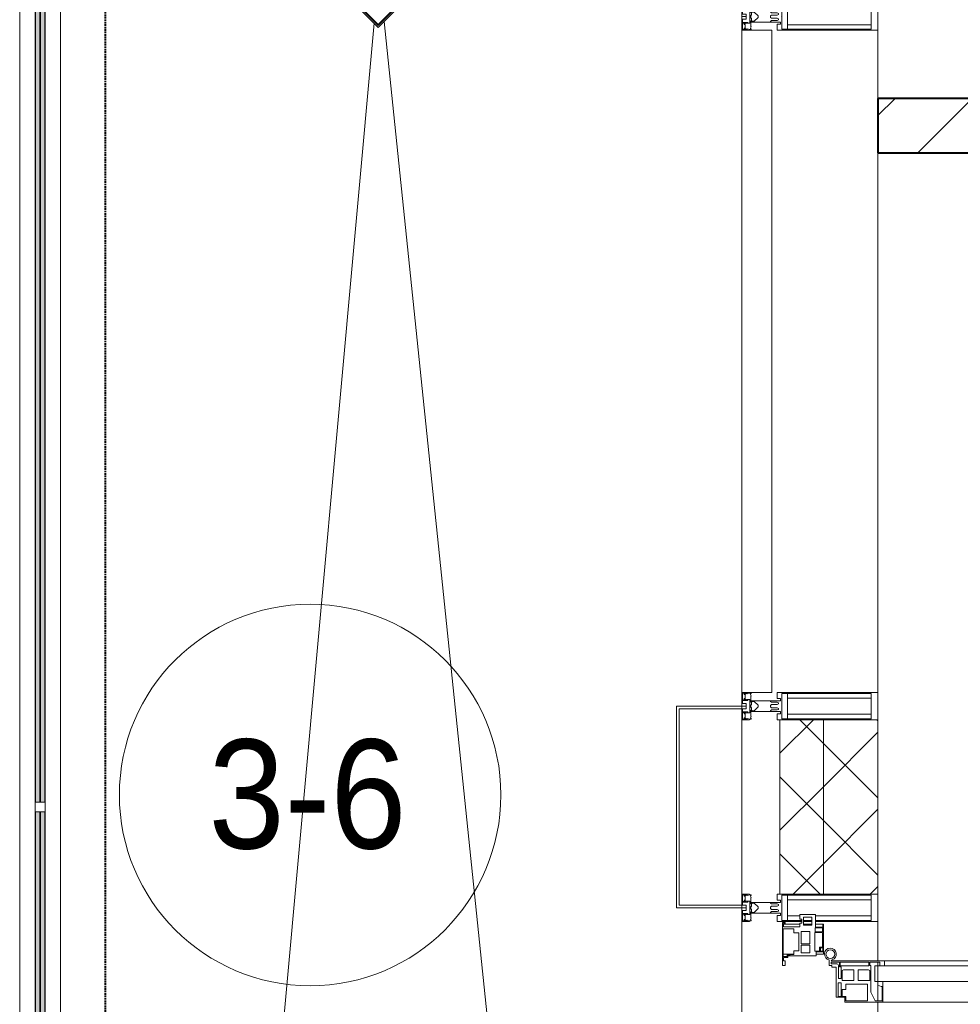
# Model space of a CAD drawing. Header units: millimetres. Extents: x 5617 to 101514, y 7718 to 215953.
# Tile 7 of 61: x 27123 to 28849, y 20138 to 21944. Entities that reach past the tile are written whole.
import ezdxf

# ---------------------------------------------------------------- set-up
doc = ezdxf.new("R2010")
doc.units = ezdxf.units.MM
doc.linetypes.add('Штрих_3_1_5_', pattern=[4.5, 3, -1.5])
doc.linetypes.add('Штриховая_ш3 п1_5', pattern=[4.5, 3, -1.5])
doc.layers.add('_Разделитель помещений_', color=4, linetype='Штриховая_ш3 п1_5', lineweight=40, true_color=0x00ffff)
for name, color, linetype, lineweight in [('Арматура трубопроводов', 7, 'Continuous', 18), ('Балясины', 7, 'Continuous', 30), ('Двери', 7, 'Continuous', 18), ('Импосты витража', 7, 'Continuous', 18), ('Колонны', 7, 'Continuous', 18), ('Марки помещений', 7, 'Continuous', 20), ('Ограждение', 7, 'Continuous', 18), ('Панели витража', 7, 'Continuous', 18), ('Перекрытия', 7, 'Continuous', 18), ('Поручни', 7, 'Continuous', 18), ('Сантехнические приборы', 7, 'Continuous', 18), ('Стены разрез', 7, 'Continuous', 40), ('Стены штриховка', 7, 'Continuous', 40), ('Элементы узлов', 7, 'Continuous', 18)]:
    doc.layers.add(name, color=color, linetype=linetype, lineweight=lineweight)
doc.styles.add('Arial_3', font='arial.ttf', dxfattribs={"width": 0.9, "height": 200})
pattern_1 = [(45, (0, 0), (-70.71068, 70.71068), []), (135, (0, 0), (-70.71068, -70.71068), [])]

# ---------------------------------------------------------------- blocks, each defined once
blk = doc.blocks.new('135_SLK_K4_AR_rvt-1-МКСС_К4_L20_68_100_')
at = {"layer": 'Стены разрез', "lineweight": 9, "true_color": 0xaaaaaa}
h = blk.add_hatch(dxfattribs=at)
h.set_pattern_fill('FP_3', color=253, style=0, pattern_type=2)
h.set_pattern_definition([(45, (0, 0), (-70.71068, 70.71068), [])])
h.paths.add_polyline_path([(108450, 21700), (108450, 21800), (106350, 21800), (106350, 21700), (106637.9, 21700)])
at = {"layer": '_Разделитель помещений_', "color": 131, "linetype": 'Штрих_3_1_5_', "true_color": 0xaaffff}
blk.add_line((104932.5, 15682.5), (104932.5, 23882.5), dxfattribs=at)
at = {"layer": 'Стены разрез', "color": 253, "true_color": 0xaaaaaa}
for p, q in [((108450, 21800), (106350, 21800)), ((106350, 21800), (106350, 21700)), ((106350, 21700), (108450, 21700))]:
    blk.add_line(p, q, dxfattribs=at)
blk = doc.blocks.new('A_SLK_PAN_Type1 - Прямой тип панели-6537258-МКСС_К4_L20_68_100_')
at = {"layer": 'Колонны', "lineweight": 5}
for p, q in [((-185, 120), (185, 120)), ((-185, 0), (-185, 120)), ((-180, 115), (-180, 0)), ((180, 115), (-180, 115)), ((180, 0), (180, 115)), ((185, 120), (185, 0)), ((-180, 0), (-185, 0)), ((185, 0), (180, 0))]:
    blk.add_line(p, q, dxfattribs=at)
blk = doc.blocks.new('Rectangular Mullion - 50Wx250H-2623690-МКСС_К4_L20_68_100_')
at = {"layer": 'Элементы узлов', "color": 253, "lineweight": 5, "true_color": 0xaaaaaa}
for p, q in [((-25, 65.2), (-25, 250)), ((-25, 250), (0, 250)), ((-23, 237.3), (0, 237.3)), ((-23, 237.3), (-23, 73.6)), ((-14.9, 84), (-14.9, 237.3)), ((25, 250), (0, 250)), ((23, 237.3), (0, 237.3)), ((14.9, 84), (14.9, 237.3)), ((23, 237.3), (23, 73.6)), ((25, 65.2), (25, 250)), ((0, 84), (-23, 84)), ((-0.5, 73.6), (-23, 73.6)), ((0, 84), (23, 84)), ((0.5, 73.6), (23, 73.6)), ((-14, 65.2), (-25, 65.2)), ((-14, 71.3), (-14, 65.2)), ((-10, 71.3), (-14, 71.3)), ((-10, 53), (-10, 71.3)), ((-8.7, 53), (-7, 54.7)), ((-7, 65.2), (-5.9, 67.3)), ((-7, 65.2), (-7, 54.7)), ((-4.1, 67.3), (-5.9, 67.3)), ((-4.1, 67.3), (-2.9, 65.1)), ((-2.9, 65.1), (-2.9, 54.6)), ((-1.3, 53), (-2.9, 54.6)), ((1.3, 53), (2.9, 54.6)), ((4.1, 67.3), (2.9, 65.1)), ((2.9, 65.1), (2.9, 54.6)), ((4.1, 67.3), (5.9, 67.3)), ((7, 65.2), (5.9, 67.3)), ((7, 65.2), (7, 54.7)), ((8.7, 53), (7, 54.7)), ((10, 71.3), (14, 71.3)), ((10, 53), (10, 71.3)), ((14, 71.3), (14, 65.2)), ((14, 65.2), (25, 65.2)), ((-8.7, 53), (-10, 53)), ((-10, 53), (-10, 17)), ((0, 53), (-1.3, 53)), ((0, 53), (1.3, 53)), ((8.7, 53), (10, 53)), ((10, 53), (10, 17)), ((-8.5, 23), (-1.5, 30)), ((-8.5, 18.5), (-8.5, 23)), ((-7.5, 18.5), (-8.5, 18.5)), ((-7.5, 17), (-7.5, 18.5)), ((-1.5, 30), (0, 30)), ((1.5, 30), (0, 30)), ((8.5, 23), (1.5, 30)), ((7.5, 18.5), (8.5, 18.5)), ((7.5, 17), (7.5, 18.5)), ((8.5, 18.5), (8.5, 23)), ((-23.8, 14.6), (-25, 14.2)), ((-25, 0), (-25, 14.2)), ((-22.3, 17), (-23.8, 17)), ((-23.8, 17), (-23.8, 14.6)), ((-22.5, 10.6), (-23.8, 14.6)), ((-22.5, 10.6), (-23.7, 9.9)), ((-23.7, 1.3), (-23.7, 9.9)), ((-23.7, 1.3), (-11.8, 1.3)), ((-23.2, 10.2), (-22.5, 8)), ((-22.5, 8), (-22.5, 4.5)), ((-21.3, 4.5), (-22.5, 4.5)), ((-22.3, 17), (-22.3, 16)), ((-22.3, 16), (-21.3, 16)), ((-19, 17.6), (-21.3, 16)), ((-21.3, 4.5), (-21.3, 6.5)), ((-21.3, 6.5), (-14.2, 6.5)), ((-18.4, 16.6), (-19, 17.6)), ((-7.4, 16.6), (-18.4, 16.6)), ((-14.2, 6.5), (-14.2, 4.5)), ((-13.2, 4.5), (-14.2, 4.5)), ((-13.2, 4.5), (-12.2, 7.2)), ((-12.7, 7.6), (-11.3, 11.4)), ((-12.7, 7.6), (-11.8, 6.9)), ((-12.2, 9), (-12.2, 14.8)), ((-12.2, 14.8), (0, 14.8)), ((-11.8, 1.3), (-11.8, 6.9)), ((-10.5, 11.2), (-11.3, 11.4)), ((-10.5, 1.5), (-10.5, 11.2)), ((-4.8, 1.5), (-10.5, 1.5)), ((-10, 17), (-7.5, 17)), ((-7.4, 18), (-7.4, 16.6)), ((-2.6, 18), (-7.4, 18)), ((0, 8), (-4.8, 8)), ((-4.8, 1.5), (-4.8, 8)), ((-2.6, 18), (-2.6, 16.8)), ((-2.6, 16.8), (0, 16.8)), ((2.6, 16.8), (0, 16.8)), ((0, 14.8), (0, 16.8)), ((0, 14.8), (0, 16.8)), ((12.2, 14.8), (0, 14.8)), ((0, 0), (0, 8)), ((0, 8), (4.8, 8)), ((0, 0), (0, 8)), ((2.6, 18), (2.6, 16.8)), ((2.6, 18), (7.4, 18)), ((4.8, 1.5), (4.8, 8)), ((4.8, 1.5), (10.5, 1.5)), ((7.4, 18), (7.4, 16.6)), ((7.4, 16.6), (18.4, 16.6)), ((10, 17), (7.5, 17)), ((10.5, 11.2), (11.3, 11.4)), ((10.5, 1.5), (10.5, 11.2)), ((12.7, 7.6), (11.3, 11.4)), ((12.7, 7.6), (11.8, 6.9)), ((11.8, 1.3), (11.8, 6.9)), ((23.7, 1.3), (11.8, 1.3)), ((12.2, 9), (12.2, 14.8)), ((13.2, 4.5), (12.2, 7.2)), ((13.2, 4.5), (14.2, 4.5)), ((21.3, 6.5), (14.2, 6.5)), ((14.2, 6.5), (14.2, 4.5)), ((18.4, 16.6), (19, 17.6)), ((19, 17.6), (21.3, 16)), ((22.3, 16), (21.3, 16)), ((21.3, 4.5), (21.3, 6.5)), ((21.3, 4.5), (22.5, 4.5)), ((22.3, 17), (22.3, 16)), ((22.3, 17), (23.8, 17)), ((22.5, 10.6), (23.8, 14.6)), ((22.5, 10.6), (23.7, 9.9)), ((23.2, 10.2), (22.5, 8)), ((22.5, 8), (22.5, 4.5)), ((23.7, 1.3), (23.7, 9.9)), ((23.8, 17), (23.8, 14.6)), ((23.8, 14.6), (25, 14.2)), ((25, 0), (25, 14.2)), ((-25, 0), (0, 0)), ((25, 0), (0, 0))]:
    blk.add_line(p, q, dxfattribs=at)
for centre, start, end in [((-0.5, 73.1), 360, 90), ((0.5, 73.1), 90, 180)]:
    blk.add_arc(centre, 0.5, start, end, dxfattribs=at)
blk = doc.blocks.new('A_PAN_ALU_Door_Double - EXT_1_Double_EQ п-6_1-7495971-МКСС_К4_L20_68_100_')
at = {"layer": 'Двери', "color": 253, "lineweight": 5, "true_color": 0xaaaaaa}
for p, q in [((-535, 610.6), (-535, 710.1)), ((-535, 710.1), (-529.9, 710.1)), ((-535, 610.6), (-535, 710.1)), ((-535, 710.1), (-529.9, 710.1)), ((-529.9, 710.1), (-529.9, 700.2)), ((-529.9, 710.1), (-529.9, 700.2)), ((535, 710.1), (529.9, 710.1)), ((529.9, 710.1), (529.9, 700.2)), ((535, 710.1), (529.9, 710.1)), ((529.9, 710.1), (529.9, 700.2)), ((535, 610.6), (535, 710.1)), ((535, 610.6), (535, 710.1)), ((-532.9, 701.5), (-532.9, 693.6)), ((-531, 701.5), (-532.9, 701.5)), ((-532.9, 701.5), (-532.9, 693.6)), ((-531, 701.5), (-532.9, 701.5)), ((-532.9, 693.6), (-524.2, 693.6)), ((-532.9, 693.6), (-524.2, 693.6)), ((-532.9, 691.9), (-532.9, 639.4)), ((-525.9, 691.9), (-532.9, 691.9)), ((-532.9, 691.9), (-532.9, 639.4)), ((-525.9, 691.9), (-532.9, 691.9)), ((-531, 700.2), (-531, 701.5)), ((-531, 700.2), (-531, 701.5)), ((-529.9, 700.2), (-531, 700.2)), ((-529.9, 700.2), (-531, 700.2)), ((-525.9, 639.4), (-525.9, 691.9)), ((-525.9, 639.4), (-525.9, 691.9)), ((-524.2, 693.6), (-524.2, 690.6)), ((-524.2, 693.6), (-524.2, 690.6)), ((-524.2, 690.6), (-494.8, 690.6)), ((-524.2, 690.6), (-494.8, 690.6)), ((-517.3, 688.8), (-518.9, 686.1)), ((-517.3, 688.8), (-518.9, 686.1)), ((-499, 688.8), (-517.3, 688.8)), ((-499, 688.8), (-517.3, 688.8)), ((-499, 667.1), (-499, 688.8)), ((-499, 667.1), (-499, 688.8)), ((-494.8, 696.1), (-469.8, 696.1)), ((-494.8, 690.6), (-494.8, 696.1)), ((-494.8, 696.1), (-469.8, 696.1)), ((-494.8, 690.6), (-494.8, 696.1)), ((-482.4, 688.4), (-482.5, 681.7)), ((-482.4, 688.4), (-482.5, 681.7)), ((-470, 688.4), (-482.4, 688.4)), ((-470, 688.4), (-482.4, 688.4)), ((-470, 681.8), (-470, 688.4)), ((-470, 681.8), (-470, 688.4)), ((-469.8, 696.1), (-469.8, 693.1)), ((-469.8, 696.1), (-469.8, 693.1)), ((-469.8, 693.1), (-468.4, 693.1)), ((-469.8, 693.1), (-468.4, 693.1)), ((-468.4, 693.1), (-468.4, 683.5)), ((-468.4, 693.1), (-468.4, 683.5)), ((469.8, 693.1), (468.4, 693.1)), ((468.4, 693.1), (468.4, 683.5)), ((469.8, 693.1), (468.4, 693.1)), ((468.4, 693.1), (468.4, 683.5)), ((494.8, 696.1), (469.8, 696.1)), ((469.8, 696.1), (469.8, 693.1)), ((494.8, 696.1), (469.8, 696.1)), ((469.8, 696.1), (469.8, 693.1)), ((470, 681.8), (470, 688.4)), ((470, 688.4), (482.4, 688.4)), ((470, 681.8), (470, 688.4)), ((470, 688.4), (482.4, 688.4)), ((482.4, 688.4), (482.5, 681.7)), ((482.4, 688.4), (482.5, 681.7)), ((494.8, 690.6), (494.8, 696.1)), ((494.8, 690.6), (494.8, 696.1)), ((524.2, 690.6), (494.8, 690.6)), ((524.2, 690.6), (494.8, 690.6)), ((499, 667.1), (499, 688.8)), ((499, 688.8), (517.3, 688.8)), ((499, 667.1), (499, 688.8)), ((499, 688.8), (517.3, 688.8)), ((517.3, 688.8), (518.9, 686.1)), ((517.3, 688.8), (518.9, 686.1)), ((532.9, 693.6), (524.2, 693.6)), ((524.2, 693.6), (524.2, 690.6)), ((532.9, 693.6), (524.2, 693.6)), ((524.2, 693.6), (524.2, 690.6)), ((525.9, 639.4), (525.9, 691.9)), ((525.9, 691.9), (532.9, 691.9)), ((525.9, 639.4), (525.9, 691.9)), ((525.9, 691.9), (532.9, 691.9)), ((529.9, 700.2), (531, 700.2)), ((529.9, 700.2), (531, 700.2)), ((531, 700.2), (531, 701.5)), ((531, 701.5), (532.9, 701.5)), ((531, 700.2), (531, 701.5)), ((531, 701.5), (532.9, 701.5)), ((532.9, 701.5), (532.9, 693.6)), ((532.9, 701.5), (532.9, 693.6)), ((532.9, 691.9), (532.9, 639.4)), ((532.9, 691.9), (532.9, 639.4)), ((-518.9, 686.1), (-518.9, 667.1)), ((-518.9, 686.1), (-518.9, 667.1)), ((-482.5, 681.7), (-492.6, 681.7)), ((-482.5, 681.7), (-492.6, 681.7)), ((-492.6, 681.7), (-492.6, 642.2)), ((-492.6, 681.7), (-492.6, 642.2)), ((-461.9, 681.8), (-470, 681.8)), ((-461.9, 681.8), (-470, 681.8)), ((-468.4, 683.5), (-459.5, 683.5)), ((-468.4, 683.5), (-459.5, 683.5)), ((-461.9, 642.2), (-461.9, 681.8)), ((-461.9, 642.2), (-461.9, 681.8)), ((-459.5, 683.5), (-459.5, 613.6)), ((-459.5, 683.5), (-459.5, 613.6)), ((468.4, 683.5), (459.5, 683.5)), ((459.5, 683.5), (459.5, 613.6)), ((468.4, 683.5), (459.5, 683.5)), ((459.5, 683.5), (459.5, 613.6)), ((461.8, 642.2), (461.8, 681.8)), ((461.8, 681.8), (470, 681.8)), ((461.8, 642.2), (461.8, 681.8)), ((461.8, 681.8), (470, 681.8)), ((482.5, 681.7), (492.6, 681.7)), ((482.5, 681.7), (492.6, 681.7)), ((492.6, 681.7), (492.6, 642.2)), ((492.6, 681.7), (492.6, 642.2)), ((518.9, 686.1), (518.9, 667.1)), ((518.9, 686.1), (518.9, 667.1)), ((-518.9, 667.1), (-499, 667.1)), ((-518.9, 667.1), (-499, 667.1)), ((-518.9, 659.2), (-518.9, 640.2)), ((-499, 659.2), (-518.9, 659.2)), ((-518.9, 659.2), (-518.9, 640.2)), ((-499, 659.2), (-518.9, 659.2)), ((-499, 637.5), (-499, 659.2)), ((-499, 637.5), (-499, 659.2)), ((518.9, 667.1), (499, 667.1)), ((518.9, 667.1), (499, 667.1)), ((499, 659.2), (518.9, 659.2)), ((499, 637.5), (499, 659.2)), ((499, 659.2), (518.9, 659.2)), ((499, 637.5), (499, 659.2)), ((518.9, 659.2), (518.9, 640.2)), ((518.9, 659.2), (518.9, 640.2)), ((-532.9, 639.4), (-525.9, 639.4)), ((-532.9, 639.4), (-525.9, 639.4)), ((-532.9, 637.7), (-532.9, 619.7)), ((-526.6, 637.7), (-532.9, 637.7)), ((-532.9, 637.7), (-532.9, 619.7)), ((-526.6, 637.7), (-532.9, 637.7)), ((-526.6, 635.7), (-526.6, 637.7)), ((-526.6, 635.7), (-526.6, 637.7)), ((-477.6, 635.7), (-526.6, 635.7)), ((-477.6, 635.7), (-526.6, 635.7)), ((-518.9, 640.2), (-517.3, 637.5)), ((-518.9, 640.2), (-517.3, 637.5)), ((-517.3, 637.5), (-499, 637.5)), ((-517.3, 637.5), (-499, 637.5)), ((-492.6, 642.2), (-461.9, 642.2)), ((-492.6, 642.2), (-461.9, 642.2)), ((-461.8, 628.1), (-477.6, 635.7)), ((-461.8, 628.1), (-477.6, 635.7)), ((461.8, 628.1), (477.6, 635.7)), ((461.8, 628.1), (477.6, 635.7)), ((492.6, 642.2), (461.8, 642.2)), ((492.6, 642.2), (461.8, 642.2)), ((477.6, 635.7), (526.6, 635.7)), ((477.6, 635.7), (526.6, 635.7)), ((517.3, 637.5), (499, 637.5)), ((517.3, 637.5), (499, 637.5)), ((518.9, 640.2), (517.3, 637.5)), ((518.9, 640.2), (517.3, 637.5)), ((532.9, 639.4), (525.9, 639.4)), ((532.9, 639.4), (525.9, 639.4)), ((526.6, 635.7), (526.6, 637.7)), ((526.6, 637.7), (532.9, 637.7)), ((526.6, 635.7), (526.6, 637.7)), ((526.6, 637.7), (532.9, 637.7)), ((532.9, 637.7), (532.9, 619.7)), ((532.9, 637.7), (532.9, 619.7)), ((-535, 244.2), (-535, 628.6)), ((-532.9, 619.7), (-525.9, 619.7)), ((-532.9, 619.7), (-525.9, 619.7)), ((-525.9, 628.6), (-497.2, 628.6)), ((-525.9, 244.2), (-525.9, 628.6)), ((-525.9, 619.7), (-525.9, 610.6)), ((-525.9, 619.7), (-525.9, 610.6)), ((-497.2, 628.6), (-497.2, 244.2)), ((-497.2, 623.2), (-490.6, 623.2)), ((-497.2, 613.6), (-497.2, 623.2)), ((-497.2, 623.2), (-490.6, 623.2)), ((-497.2, 613.6), (-497.2, 623.2)), ((-490.6, 623.2), (-488.3, 617.1)), ((-490.6, 623.2), (-488.3, 617.1)), ((-488.3, 617.1), (-488.3, 615.1)), ((-488.3, 617.1), (-488.3, 615.1)), ((-488.3, 615.1), (-461.8, 615.1)), ((-488.3, 615.1), (-461.8, 615.1)), ((-461.8, 615.1), (-461.8, 628.1)), ((-461.8, 615.1), (-461.8, 628.1)), ((461.8, 615.1), (461.8, 628.1)), ((461.8, 615.1), (461.8, 628.1)), ((488.3, 615.1), (461.8, 615.1)), ((488.3, 615.1), (461.8, 615.1)), ((490.6, 623.2), (488.3, 617.1)), ((490.6, 623.2), (488.3, 617.1)), ((488.3, 617.1), (488.3, 615.1)), ((488.3, 617.1), (488.3, 615.1)), ((497.2, 623.2), (490.6, 623.2)), ((497.2, 623.2), (490.6, 623.2)), ((497.2, 628.6), (497.2, 244.2)), ((525.9, 628.6), (497.2, 628.6)), ((497.2, 613.6), (497.2, 623.2)), ((497.2, 613.6), (497.2, 623.2)), ((525.9, 244.2), (525.9, 628.6)), ((532.9, 619.7), (525.9, 619.7)), ((525.9, 619.7), (525.9, 610.6)), ((532.9, 619.7), (525.9, 619.7)), ((525.9, 619.7), (525.9, 610.6)), ((535, 244.2), (535, 628.6)), ((-525.9, 610.6), (-535, 610.6)), ((-525.9, 610.6), (-535, 610.6)), ((-459.5, 613.6), (-497.2, 613.6)), ((-459.5, 613.6), (-497.2, 613.6)), ((-459.5, 613.6), (-459.5, 259.2)), ((459.5, 613.6), (497.2, 613.6)), ((459.5, 613.6), (497.2, 613.6)), ((459.5, 613.6), (459.5, 259.2)), ((525.9, 610.6), (535, 610.6)), ((525.9, 610.6), (535, 610.6)), ((-535, 262.2), (-525.9, 262.2)), ((-535, 164.2), (-535, 262.2)), ((-532.9, 253.1), (-532.9, 235.1)), ((-525.9, 253.1), (-532.9, 253.1)), ((-525.9, 262.2), (-525.9, 253.1)), ((-497.2, 259.2), (-459.5, 259.2)), ((-497.2, 249.6), (-497.2, 259.2)), ((-488.3, 255.7), (-490.6, 249.6)), ((-488.3, 257.7), (-488.3, 255.7)), ((-461.8, 257.7), (-488.3, 257.7)), ((-461.8, 244.7), (-461.8, 257.7)), ((-459.5, 259.2), (-459.5, 189.3)), ((497.2, 259.2), (459.5, 259.2)), ((459.5, 259.2), (459.5, 189.3)), ((461.8, 244.7), (461.8, 257.7)), ((461.8, 257.7), (488.3, 257.7)), ((488.3, 257.7), (488.3, 255.7)), ((488.3, 255.7), (490.6, 249.6)), ((497.2, 249.6), (497.2, 259.2)), ((535, 262.2), (525.9, 262.2)), ((525.9, 262.2), (525.9, 253.1)), ((525.9, 253.1), (532.9, 253.1)), ((532.9, 253.1), (532.9, 235.1)), ((535, 164.2), (535, 262.2)), ((-532.9, 235.1), (-526.6, 235.1)), ((-526.6, 237), (-477.6, 237)), ((-526.6, 235.1), (-526.6, 237)), ((-525.9, 244.2), (-497.2, 244.2)), ((-517.3, 235.3), (-518.9, 232.6)), ((-499, 235.3), (-517.3, 235.3)), ((-499, 213.6), (-499, 235.3)), ((-490.6, 249.6), (-497.2, 249.6)), ((-477.6, 237), (-461.8, 244.7)), ((477.6, 237), (461.8, 244.7)), ((526.6, 237), (477.6, 237)), ((490.6, 249.6), (497.2, 249.6)), ((525.9, 244.2), (497.2, 244.2)), ((499, 213.6), (499, 235.3)), ((499, 235.3), (517.3, 235.3)), ((517.3, 235.3), (518.9, 232.6)), ((526.6, 235.1), (526.6, 237)), ((532.9, 235.1), (526.6, 235.1)), ((-532.9, 233.4), (-532.9, 180.9)), ((-525.9, 233.4), (-532.9, 233.4)), ((-525.9, 180.9), (-525.9, 233.4)), ((-518.9, 232.6), (-518.9, 213.6)), ((-492.6, 230.6), (-492.6, 191)), ((-461.9, 230.6), (-492.6, 230.6)), ((-461.9, 191), (-461.9, 230.6)), ((461.8, 191), (461.8, 230.6)), ((461.8, 230.6), (492.6, 230.6)), ((492.6, 230.6), (492.6, 191)), ((518.9, 232.6), (518.9, 213.6)), ((525.9, 233.4), (532.9, 233.4)), ((525.9, 180.9), (525.9, 233.4)), ((532.9, 233.4), (532.9, 180.9)), ((-518.9, 213.6), (-499, 213.6)), ((-518.9, 205.7), (-518.9, 186.7)), ((-499, 205.7), (-518.9, 205.7)), ((-499, 184), (-499, 205.7)), ((518.9, 213.6), (499, 213.6)), ((499, 205.7), (518.9, 205.7)), ((499, 184), (499, 205.7)), ((518.9, 205.7), (518.9, 186.7)), ((-532.9, 180.9), (-525.9, 180.9)), ((-524.2, 182.2), (-524.2, 179.2)), ((-502.6, 182.2), (-524.2, 182.2)), ((-518.9, 186.7), (-517.3, 184)), ((-517.3, 184), (-499, 184)), ((-502.6, 177.5), (-502.6, 182.2)), ((-494.8, 182.2), (-494.8, 176.7)), ((-469.8, 182.2), (-494.8, 182.2)), ((-492.6, 191), (-482.5, 191)), ((-482.5, 191), (-482.4, 184.4)), ((-482.4, 184.4), (-470, 184.4)), ((-470, 191), (-461.9, 191)), ((-470, 184.4), (-470, 191)), ((-469.8, 176.7), (-469.8, 182.2)), ((-468.4, 189.3), (-468.4, 173.3)), ((-459.5, 189.3), (-468.4, 189.3)), ((459.5, 189.3), (468.4, 189.3)), ((470, 191), (461.8, 191)), ((468.4, 189.3), (468.4, 173.3)), ((469.8, 182.2), (494.8, 182.2)), ((469.8, 176.7), (469.8, 182.2)), ((470, 184.4), (470, 191)), ((482.4, 184.4), (470, 184.4)), ((482.5, 191), (482.4, 184.4)), ((492.6, 191), (482.5, 191)), ((494.8, 182.2), (494.8, 176.7)), ((517.3, 184), (499, 184)), ((502.6, 177.5), (502.6, 182.2)), ((502.6, 182.2), (524.2, 182.2)), ((518.9, 186.7), (517.3, 184)), ((524.2, 182.2), (524.2, 179.2)), ((532.9, 180.9), (525.9, 180.9)), ((-532.9, 179.2), (-532.9, 164.2)), ((-524.2, 179.2), (-532.9, 179.2)), ((-532.9, 164.2), (-529.9, 164.2)), ((-529.9, 164.2), (-529.9, 174.5)), ((-526.8, 177.5), (-502.6, 177.5)), ((-526.4, 165.6), (-526.4, 160.7)), ((-523.7, 165.6), (-526.4, 165.6)), ((-523.7, 173.3), (-523.7, 165.6)), ((-468.4, 173.3), (-523.7, 173.3)), ((-494.8, 176.7), (-469.8, 176.7)), ((468.4, 173.3), (523.7, 173.3)), ((494.8, 176.7), (469.8, 176.7)), ((526.8, 177.5), (502.6, 177.5)), ((523.7, 173.3), (523.7, 165.6)), ((523.7, 165.6), (526.4, 165.6)), ((524.2, 179.2), (532.9, 179.2)), ((526.4, 165.6), (526.4, 160.7)), ((529.9, 164.2), (529.9, 174.5)), ((532.9, 164.2), (529.9, 164.2)), ((532.9, 179.2), (532.9, 164.2)), ((-526.4, 160.7), (-536.6, 160.7)), ((526.4, 160.7), (536.6, 160.7))]:
    blk.add_line(p, q, dxfattribs=at)
at = {"layer": 'Двери', "lineweight": 5}
for p, q in [((-548.9, 672.9), (-577.7, 671.9)), ((-548.9, 674.8), (-548.9, 647.2)), ((-534.9, 677.3), (-546.4, 677.3)), ((534.9, 677.3), (546.4, 677.3)), ((548.9, 674.8), (548.9, 647.2)), ((548.9, 672.9), (577.7, 671.9)), ((-611.4, 636.9), (-611.4, 562.8)), ((-591.4, 562.8), (-591.4, 635)), ((-575.8, 650), (-548.9, 649)), ((-546.4, 644.8), (-534.9, 644.8)), ((546.4, 644.8), (534.9, 644.8)), ((575.8, 650), (548.9, 649)), ((591.4, 562.8), (591.4, 635)), ((611.4, 636.9), (611.4, 562.8)), ((-556.4, 547.8), (-576.4, 547.8)), ((-556.4, 527.8), (-556.4, 547.8)), ((556.4, 527.8), (556.4, 547.8)), ((556.4, 547.8), (576.3, 547.8)), ((-576.4, 527.8), (-556.4, 527.8)), ((576.3, 527.8), (556.4, 527.8))]:
    blk.add_line(p, q, dxfattribs=at)
at = {"layer": 'Двери', "color": 254, "lineweight": 5, "true_color": 0xd4d4d4}
for centre, start, end in [((-547.5, 162.6), 359.2653, 89.0204), ((547.5, 162.6), 90.9796, 180.7347)]:
    blk.add_arc(centre, 547.5, start, end, dxfattribs=at)
at = {"layer": 'Двери', "lineweight": 5}
for centre, radius, start, end in [((-576.4, 636.9), 35, 92.1945, 180), ((-546.4, 674.8), 2.5, 90, 180), ((546.4, 674.8), 2.5, 360, 90), ((576.3, 636.9), 35, 360, 87.8055), ((-576.4, 635), 15, 87.8056, 180), ((-546.4, 647.2), 2.5, 180, 270), ((546.4, 647.2), 2.5, 270, 360), ((576.3, 635), 15, 0, 92.1944), ((-576.4, 562.8), 35, 180, 270), ((-576.4, 562.8), 15, 180, 270), ((576.3, 562.8), 35, 270, 360), ((576.3, 562.8), 15, 270, 360)]:
    blk.add_arc(centre, radius, start, end, dxfattribs=at)
at = {"layer": 'Двери', "color": 253, "lineweight": 5, "true_color": 0xaaaaaa}
for centre, radius, start, end in [((-547.5, 162.7), 11, 16.047, 350.0284), ((-547.5, 162.6), 8, 90, 270), ((-547.5, 162.6), 8, 270, 90), ((-535, 166.3), 2.03, 196.0721, 270), ((-526.8, 174.5), 3, 90, 180), ((526.8, 174.5), 3, 360, 90), ((535, 166.3), 2.03, 270, 343.9279), ((547.5, 162.7), 11, 189.9716, 163.953), ((547.5, 162.6), 8, 90, 270), ((547.5, 162.6), 8, 270, 90)]:
    blk.add_arc(centre, radius, start, end, dxfattribs=at)
at = {"layer": 'Панели витража', "color": 253, "lineweight": 5, "true_color": 0xaaaaaa}
for p, q in [((-551.5, 150), (-602.5, 150)), ((-602.5, 150), (-602.5, 148.5)), ((-602.5, 148.5), (-597.1, 148.5)), ((-602.5, 148.5), (-602.5, 135.1)), ((-597.1, 148.5), (-597.1, 135.1)), ((-595.5, 134.5), (-595.5, 148.2)), ((-595.5, 148.2), (-588.5, 148.2)), ((-588.5, 148.2), (-588.5, 134.5)), ((-587.1, 134.2), (-587.1, 148.4)), ((-587.1, 148.4), (-560.1, 148.4)), ((-560.1, 148.4), (-560.1, 142.8)), ((-558.8, 148.7), (-552.8, 148.7)), ((-558.8, 144.4), (-558.8, 148.7)), ((-552.8, 148.7), (-552.8, 144.4)), ((-551.5, 136.5), (-551.5, 150)), ((-547.5, 150), (-551.5, 150)), ((-547.5, 136.5), (-547.5, 150)), ((547.5, 150), (547.5, 136.5)), ((551.5, 150), (547.5, 150)), ((602.5, 150), (551.5, 150)), ((551.5, 150), (551.5, 136.5)), ((552.8, 144.4), (552.8, 148.7)), ((552.8, 148.7), (558.8, 148.7)), ((558.8, 148.7), (558.8, 144.4)), ((560.1, 142.8), (560.1, 148.4)), ((560.1, 148.4), (587.1, 148.4)), ((587.1, 148.4), (587.1, 134.2)), ((588.5, 148.2), (595.5, 148.2)), ((588.5, 134.5), (588.5, 148.2)), ((595.5, 148.2), (595.5, 134.5)), ((597.1, 135.1), (597.1, 148.5)), ((597.1, 148.5), (602.5, 148.5)), ((602.5, 148.5), (602.5, 150)), ((602.5, 135.1), (602.5, 148.5)), ((-597.1, 135.1), (-620.5, 135.1)), ((-620.5, 135.1), (-620.5, 106.6)), ((-615.4, 113.4), (-615.4, 128.4)), ((-615.4, 128.4), (-600.4, 128.4)), ((-602.5, 128.4), (-602.5, 113.4)), ((-600.4, 128.4), (-600.4, 113.4)), ((-588.5, 134.5), (-595.5, 134.5)), ((-553.1, 134.2), (-587.1, 134.2)), ((-560.1, 142.8), (-553.1, 142.8)), ((-552.8, 144.4), (-558.8, 144.4)), ((-553.1, 142.8), (-553.1, 134.2)), ((-544.5, 136.5), (-551.5, 136.5)), ((-544.5, 84.8), (-544.5, 136.5)), ((551.5, 136.5), (544.5, 136.5)), ((544.5, 136.5), (544.5, 84.8)), ((558.8, 144.4), (552.8, 144.4)), ((553.1, 134.2), (553.1, 142.8)), ((553.1, 142.8), (560.1, 142.8)), ((587.1, 134.2), (553.1, 134.2)), ((595.5, 134.5), (588.5, 134.5)), ((620.5, 135.1), (597.1, 135.1)), ((600.4, 128.4), (615.4, 128.4)), ((600.4, 113.4), (600.4, 128.4)), ((602.5, 113.4), (602.5, 128.4)), ((615.4, 128.4), (615.4, 113.4)), ((620.5, 106.6), (620.5, 135.1)), ((-600.4, 113.4), (-615.4, 113.4)), ((-611.5, 106.6), (-611.5, 110.1)), ((-611.5, 110.1), (-604.5, 110.1)), ((-604.5, 110.1), (-604.5, 106.6)), ((-589.1, 108.8), (-589.1, 125)), ((-589.1, 125), (-566.4, 125)), ((-566.4, 108.8), (-589.1, 108.8)), ((-566.4, 125), (-566.4, 108.8)), ((-564.2, 108.8), (-564.2, 125)), ((-564.2, 125), (-549.9, 125)), ((-549.9, 108.8), (-564.2, 108.8)), ((-549.9, 125), (-549.9, 108.8)), ((549.9, 125), (564.2, 125)), ((549.9, 108.8), (549.9, 125)), ((564.2, 108.8), (549.9, 108.8)), ((564.2, 125), (564.2, 108.8)), ((566.4, 125), (589.1, 125)), ((566.4, 108.8), (566.4, 125)), ((589.1, 108.8), (566.4, 108.8)), ((589.1, 125), (589.1, 108.8)), ((615.4, 113.4), (600.4, 113.4)), ((604.5, 106.6), (604.5, 110.1)), ((604.5, 110.1), (611.5, 110.1)), ((611.5, 110.1), (611.5, 106.6)), ((-620.5, 106.6), (-611.5, 106.6)), ((-604.5, 106.6), (-597.5, 106.6)), ((-602.5, 106.6), (-602.5, 76.7)), ((-597.5, 106.6), (-597.5, 76.7)), ((-593.7, 76.3), (-593.7, 95.5)), ((-593.7, 95.5), (-586.5, 95.5)), ((-586.5, 95.5), (-586.5, 105)), ((-586.5, 105), (-553.3, 105)), ((-553.3, 105), (-553.3, 95.5)), ((-553.3, 95.5), (-547, 95.5)), ((-547.5, 76.2), (-547.5, 95.5)), ((-547, 95.5), (-547, 89)), ((547, 89), (547, 95.5)), ((547, 95.5), (553.3, 95.5)), ((547.5, 95.5), (547.5, 76.2)), ((553.3, 95.5), (553.3, 105)), ((553.3, 105), (586.5, 105)), ((586.5, 105), (586.5, 95.5)), ((586.5, 95.5), (593.7, 95.5)), ((593.7, 95.5), (593.7, 76.3)), ((597.5, 76.7), (597.5, 106.6)), ((597.5, 106.6), (604.5, 106.6)), ((602.5, 76.7), (602.5, 106.6)), ((611.5, 106.6), (620.5, 106.6)), ((-604, 79.5), (-605.5, 79.5)), ((-605.5, 79.5), (-605.5, 74.5)), ((-605.5, 74.5), (-526.5, 74.5)), ((-604, 76.7), (-604, 79.5)), ((-597.5, 76.7), (-604, 76.7)), ((-543.2, 76.3), (-593.7, 76.3)), ((-547, 89), (-546.2, 88.2)), ((-546.2, 88.2), (-546.2, 83.1)), ((-546.2, 83.1), (-543.2, 83.1)), ((-541.5, 84.8), (-544.5, 84.8)), ((-543.2, 83.1), (-543.2, 76.3)), ((-541.5, 76.5), (-541.5, 84.8)), ((-535.1, 76.5), (-541.5, 76.5)), ((-526.5, 79.5), (-535.1, 79.5)), ((-535.1, 79.5), (-535.1, 76.5)), ((-526.5, 74.5), (-526.5, 79.5)), ((535.1, 79.5), (526.5, 79.5)), ((526.5, 79.5), (526.5, 74.5)), ((526.5, 74.5), (605.5, 74.5)), ((535.1, 76.5), (535.1, 79.5)), ((541.5, 76.5), (535.1, 76.5)), ((544.5, 84.8), (541.5, 84.8)), ((541.5, 84.8), (541.5, 76.5)), ((543.2, 76.3), (543.2, 83.1)), ((543.2, 83.1), (546.2, 83.1)), ((593.7, 76.3), (543.2, 76.3)), ((546.2, 88.2), (547, 89)), ((546.2, 83.1), (546.2, 88.2)), ((604, 76.7), (597.5, 76.7)), ((605.5, 79.5), (604, 79.5)), ((604, 79.5), (604, 76.7)), ((605.5, 74.5), (605.5, 79.5))]:
    blk.add_line(p, q, dxfattribs=at)
blk = doc.blocks.new('Rectangular Mullion - R_StandardFrame_50Wx250H-4674740-МКСС_К4_L20_68_100_')
at = {"layer": 'Импосты витража', "color": 253, "lineweight": 5, "true_color": 0xaaaaaa}
for p, q in [((106350, 20660), (106350, 20685)), ((106100, 20320), (106100, 20680)), ((106350, 20315), (106350, 20340))]:
    blk.add_line(p, q, dxfattribs=at)
blk = doc.blocks.new('Rectangular Mullion - 50Wx250H-V38-МКСС_К4_L20_68_100_')
at = {"layer": 'Элементы узлов', "color": 253, "lineweight": 5, "true_color": 0xaaaaaa}
for p, q in [((-25, 65.2), (-25, 250)), ((-25, 250), (0, 250)), ((-23, 237.3), (0, 237.3)), ((-23, 237.3), (-23, 73.6)), ((-14.9, 84), (-14.9, 237.3)), ((25, 250), (0, 250)), ((23, 237.3), (0, 237.3)), ((14.9, 135.1), (14.9, 237.3)), ((23, 237.3), (23, 135.1)), ((25, 135.1), (25, 250)), ((23, 128.4), (23, 113.4)), ((25, 113.4), (25, 128.4)), ((23, 110.1), (23, 73.6)), ((25, 65.2), (25, 110.1)), ((14.9, 84), (14.9, 106.6)), ((0, 84), (-23, 84)), ((-0.5, 73.6), (-23, 73.6)), ((0, 84), (23, 84)), ((0.5, 73.6), (23, 73.6)), ((-14, 65.2), (-25, 65.2)), ((-14, 71.3), (-14, 65.2)), ((-10, 71.3), (-14, 71.3)), ((-10, 53), (-10, 71.3)), ((-8.7, 53), (-7, 54.7)), ((-7, 65.2), (-5.9, 67.3)), ((-7, 65.2), (-7, 54.7)), ((-4.1, 67.3), (-5.9, 67.3)), ((-4.1, 67.3), (-2.9, 65.1)), ((-2.9, 65.1), (-2.9, 54.6)), ((-1.3, 53), (-2.9, 54.6)), ((1.3, 53), (2.9, 54.6)), ((4.1, 67.3), (2.9, 65.1)), ((2.9, 65.1), (2.9, 54.6)), ((4.1, 67.3), (5.9, 67.3)), ((7, 65.2), (5.9, 67.3)), ((7, 65.2), (7, 54.7)), ((8.7, 53), (7, 54.7)), ((10, 71.3), (14, 71.3)), ((10, 53), (10, 71.3)), ((14, 71.3), (14, 65.2)), ((14, 65.2), (25, 65.2)), ((-8.7, 53), (-10, 53)), ((-10, 53), (-10, 17)), ((0, 53), (-1.3, 53)), ((0, 53), (1.3, 53)), ((8.7, 53), (10, 53)), ((10, 53), (10, 17)), ((-8.5, 23), (-1.5, 30)), ((-8.5, 18.5), (-8.5, 23)), ((-7.5, 18.5), (-8.5, 18.5)), ((-7.5, 17), (-7.5, 18.5)), ((-1.5, 30), (0, 30)), ((1.5, 30), (0, 30)), ((8.5, 23), (1.5, 30)), ((7.5, 18.5), (8.5, 18.5)), ((7.5, 17), (7.5, 18.5)), ((8.5, 18.5), (8.5, 23)), ((-23.8, 14.6), (-25, 14.2)), ((-25, 0), (-25, 14.2)), ((-22.3, 17), (-23.8, 17)), ((-23.8, 17), (-23.8, 14.6)), ((-22.5, 10.6), (-23.8, 14.6)), ((-22.5, 10.6), (-23.7, 9.9)), ((-23.7, 1.3), (-23.7, 9.9)), ((-23.7, 1.3), (-11.8, 1.3)), ((-23.2, 10.2), (-22.5, 8)), ((-22.5, 8), (-22.5, 4.5)), ((-21.3, 4.5), (-22.5, 4.5)), ((-22.3, 17), (-22.3, 16)), ((-22.3, 16), (-21.3, 16)), ((-19, 17.6), (-21.3, 16)), ((-21.3, 4.5), (-21.3, 6.5)), ((-21.3, 6.5), (-14.2, 6.5)), ((-18.4, 16.6), (-19, 17.6)), ((-7.4, 16.6), (-18.4, 16.6)), ((-14.2, 6.5), (-14.2, 4.5)), ((-13.2, 4.5), (-14.2, 4.5)), ((-13.2, 4.5), (-12.2, 7.2)), ((-12.7, 7.6), (-11.3, 11.4)), ((-12.7, 7.6), (-11.8, 6.9)), ((-12.2, 9), (-12.2, 14.8)), ((-12.2, 14.8), (0, 14.8)), ((-11.8, 1.3), (-11.8, 6.9)), ((-10.5, 11.2), (-11.3, 11.4)), ((-10.5, 1.5), (-10.5, 11.2)), ((-4.8, 1.5), (-10.5, 1.5)), ((-10, 17), (-7.5, 17)), ((-7.4, 18), (-7.4, 16.6)), ((-2.6, 18), (-7.4, 18)), ((0, 8), (-4.8, 8)), ((-4.8, 1.5), (-4.8, 8)), ((-2.6, 18), (-2.6, 16.8)), ((-2.6, 16.8), (0, 16.8)), ((2.6, 16.8), (0, 16.8)), ((0, 14.8), (0, 16.8)), ((0, 14.8), (0, 16.8)), ((12.2, 14.8), (0, 14.8)), ((0, 0), (0, 8)), ((0, 8), (4.8, 8)), ((0, 0), (0, 8)), ((2.6, 18), (2.6, 16.8)), ((2.6, 18), (7.4, 18)), ((4.8, 1.5), (4.8, 8)), ((4.8, 1.5), (10.5, 1.5)), ((7.4, 18), (7.4, 16.6)), ((7.4, 16.6), (18.4, 16.6)), ((10, 17), (7.5, 17)), ((10.5, 11.2), (11.3, 11.4)), ((10.5, 1.5), (10.5, 11.2)), ((12.7, 7.6), (11.3, 11.4)), ((12.7, 7.6), (11.8, 6.9)), ((11.8, 1.3), (11.8, 6.9)), ((23.7, 1.3), (11.8, 1.3)), ((12.2, 9), (12.2, 14.8)), ((13.2, 4.5), (12.2, 7.2)), ((13.2, 4.5), (14.2, 4.5)), ((21.3, 6.5), (14.2, 6.5)), ((14.2, 6.5), (14.2, 4.5)), ((18.4, 16.6), (19, 17.6)), ((19, 17.6), (21.3, 16)), ((22.3, 16), (21.3, 16)), ((21.3, 4.5), (21.3, 6.5)), ((21.3, 4.5), (22.5, 4.5)), ((22.3, 17), (22.3, 16)), ((22.3, 17), (23.8, 17)), ((22.5, 10.6), (23.8, 14.6)), ((22.5, 10.6), (23.7, 9.9)), ((23.2, 10.2), (22.5, 8)), ((22.5, 8), (22.5, 4.5)), ((23.7, 1.3), (23.7, 9.9)), ((23.8, 17), (23.8, 14.6)), ((23.8, 14.6), (25, 14.2)), ((25, 0), (25, 14.2)), ((-25, 0), (0, 0)), ((25, 0), (0, 0))]:
    blk.add_line(p, q, dxfattribs=at)
for centre, start, end in [((-0.5, 73.1), 360, 90), ((0.5, 73.1), 90, 180)]:
    blk.add_arc(centre, 0.5, start, end, dxfattribs=at)
blk = doc.blocks.new('System Panel - A_PAN_Glass-7492433-МКСС_К4_L20_68_100_')
at = {"layer": 'Панели витража', "color": 253, "lineweight": 5, "true_color": 0xaaaaaa}
for p, q in [((607.5, 55), (-607.5, 55)), ((-607.5, 55), (-607.5, 0)), ((607.5, 0), (607.5, 55)), ((-607.5, 0), (607.5, 0))]:
    blk.add_line(p, q, dxfattribs=at)
blk = doc.blocks.new('Rectangular Mullion - R_StandardFrame_50Wx250H-V61-МКСС_К4_L20_68_100_')
at = {"layer": 'Импосты витража', "color": 253, "lineweight": 5, "true_color": 0xaaaaaa}
for p, q in [((106350, 21800), (106350, 21950)), ((106100, 21925), (106100, 21947.5)), ((106350, 20685), (106350, 21700)), ((106100, 20685), (106100, 20710))]:
    blk.add_line(p, q, dxfattribs=at)
blk = doc.blocks.new('Ограждение - 18Lx18W-7431883-МКСС_К4_L20_68_100_')
at = {"layer": 'Балясины', "color": 253, "lineweight": 5, "true_color": 0xaaaaaa}
for p, q in [((9, 9), (-9, 9)), ((-9, 9), (-9, -9)), ((9, -9), (9, 9)), ((-9, -9), (9, -9))]:
    blk.add_line(p, q, dxfattribs=at)
blk = doc.blocks.new('Ограждение - Ограждение-6062411-МКСС_К4_L20_68_100_')
at = {"layer": 'Ограждение', "lineweight": 5}
h = blk.add_hatch(color=256, dxfattribs=at)
h.paths.add_polyline_path([(22054, 3400), (22062, 3400), (22062, 5091), (22054, 5091), (22054, 3968.7)])
h.paths.add_polyline_path([(22054, 5109), (22062, 5109), (22062, 6800), (22054, 6800), (22054, 5164.6)])
h = blk.add_hatch(color=256, dxfattribs=at)
h.paths.add_polyline_path([(22063, 3400), (22071, 3400), (22071, 5091), (22063, 5091), (22063, 3968.7)])
h.paths.add_polyline_path([(22063, 5109), (22071, 5109), (22071, 6800), (22063, 6800), (22063, 5164.6)])
at = {"layer": 'Поручни', "color": 253, "lineweight": 5, "true_color": 0xaaaaaa}
for p, q in [((22025, 3400), (22025, 6800)), ((22025, 6800), (22053.5, 6800)), ((22053.5, 5109), (22053.5, 6800)), ((22062, 6800), (22054, 6800)), ((22054, 6800), (22054, 5109)), ((22062, 5109), (22062, 6800)), ((22062, 6800), (22063, 6800)), ((22071, 6800), (22063, 6800)), ((22063, 6800), (22063, 5109)), ((22071, 5109), (22071, 6800)), ((22071.5, 5109), (22071.5, 6800)), ((22071.5, 6800), (22100, 6800)), ((22100, 6800), (22100, 3400)), ((22053.5, 3400), (22053.5, 5091)), ((22054, 5091), (22054, 3400)), ((22062, 3400), (22062, 5091)), ((22063, 5091), (22063, 3400)), ((22071, 3400), (22071, 5091)), ((22071.5, 3400), (22071.5, 5091)), ((22053.5, 3400), (22025, 3400)), ((22054, 3400), (22062, 3400)), ((22063, 3400), (22062, 3400)), ((22063, 3400), (22071, 3400)), ((22100, 3400), (22071.5, 3400))]:
    blk.add_line(p, q, dxfattribs=at)
at = {"rotation": 180}
blk.add_blockref('Ограждение - 18Lx18W-7431883-МКСС_К4_L20_68_100_', (22062.5, 5100), dxfattribs=at)
blk = doc.blocks.new('Rectangular Mullion - R_StandardFrame_50Wx250H-V64-МКСС_К4_L20_68_100_')
at = {"layer": 'Импосты витража', "color": 253, "lineweight": 5, "true_color": 0xaaaaaa}
for p, q in [((106100, 19052.5), (106100, 20315)), ((106350, 20217.5), (106350, 20315)), ((106350, 20179.7), (106350, 20215.4)), ((106350, 20144.3), (106350, 20172.9)), ((106350, 19223), (106350, 20142)), ((106350, 19192.1), (106350, 19220.7)), ((106350, 19149.6), (106350, 19185.3)), ((106350, 19050), (106350, 19147.5))]:
    blk.add_line(p, q, dxfattribs=at)
blk = doc.blocks.new('HL_RU_balcony and terrace drain_HL5100T-A-200505 - HL_Трап для балконов и террас_HL5100T-7541758-МКСС_К4_L20_68_100_')
at = {"layer": 'Арматура трубопроводов', "color": 253, "lineweight": 5, "true_color": 0xaaaaaa}
for centre, radius, start, end in [((0, 0), 62, 60.0367, 119.9633), ((-29, 50.2), 4, 119.9633, 299.9633), ((0, 0), 54, 60.0367, 119.9633), ((-17.8, 33.6), 4, 117.8755, 297.8755), ((0, 0), 42, 62.1245, 117.8755), ((17.8, 33.6), 4, 242.1245, 62.1245), ((29, 50.2), 4, 240.0367, 60.0367), ((0, 0), 62, 150.0367, 209.9633), ((0, 0), 54, 150.0367, 209.9633), ((-50.2, 29), 4, 330.0367, 150.0367), ((0, 0), 42, 152.1245, 207.8755), ((-33.6, 17.8), 4, 332.1245, 152.1245), ((0, 0), 34, 62.1245, 117.8755), ((33.6, 17.8), 4, 27.8755, 207.8755), ((0, 0), 42, 332.1245, 27.8755), ((50.2, 29), 4, 29.9633, 209.9633), ((0, 0), 54, 330.0367, 29.9633), ((0, 0), 62, 330.0367, 29.9633), ((0, 0), 34, 152.1245, 207.8755), ((0, 0), 34, 332.1245, 27.8755), ((-33.6, -17.8), 4, 207.8755, 27.8755), ((33.6, -17.8), 4, 152.1245, 332.1245), ((-50.2, -29), 4, 209.9633, 29.9633), ((-17.8, -33.6), 4, 62.1245, 242.1245), ((0, 0), 34, 242.1245, 297.8755), ((17.8, -33.6), 4, 297.8755, 117.8755), ((50.2, -29), 4, 150.0367, 330.0367), ((-29, -50.2), 4, 60.0367, 240.0367), ((0, 0), 62, 240.0367, 299.9633), ((0, 0), 54, 240.0367, 299.9633), ((0, 0), 42, 242.1245, 297.8755), ((29, -50.2), 4, 299.9633, 119.9633)]:
    blk.add_arc(centre, radius, start, end, dxfattribs=at)
at = {"layer": 'Сантехнические приборы', "color": 253, "lineweight": 5, "true_color": 0xaaaaaa}
for p, q in [((-72.5, 72.5), (72.5, 72.5)), ((-72.5, -72.5), (-72.5, 72.5)), ((72.5, 72.5), (72.5, -72.5)), ((-70, 70), (-70, -70)), ((70, 70), (-70, 70)), ((69, 69), (-69, 69)), ((-69, 69), (-69, -69)), ((69, -69), (69, 69)), ((70, -70), (70, 70)), ((70, -70), (-70, -70)), ((-69, -69), (69, -69)), ((-72.5, -72.5), (72.5, -72.5))]:
    blk.add_line(p, q, dxfattribs=at)
for start, end in [(90, 91.6217), (88.3783, 90), (178.3783, 181.6217), (358.3783, 1.6217), (268.3783, 270), (270, 271.6217)]:
    blk.add_arc((0, 0), 72.9, start, end, dxfattribs=at)
blk = doc.blocks.new('135_SLK_K4_AR_FCD_rvt-1-МКСС_К4_L20_68_100_')
at = {"layer": 'Стены разрез', "lineweight": 5, "true_color": 0xaaaaaa}
h = blk.add_hatch(dxfattribs=at)
h.set_pattern_fill('FP_4', color=253, style=0, pattern_type=2)
h.set_pattern_definition(pattern_1)
h.paths.add_polyline_path([(106250, 20340), (106250, 20660), (106170, 20660), (106170, 20340)])
h = blk.add_hatch(dxfattribs=at)
h.set_pattern_fill('FP_4', color=253, style=0, pattern_type=2)
h.set_pattern_definition(pattern_1)
h.paths.add_polyline_path([(106350, 20340), (106350, 20660), (106250, 20660), (106250, 20340)])
at = {"layer": 'Перекрытия', "color": 253, "lineweight": 5, "true_color": 0xaaaaaa}
for p, q in [((105425.3, 21938.2), (104850, 15600)), ((106100, 15600), (105444.1, 21941.3))]:
    blk.add_line(p, q, dxfattribs=at)
at = {"layer": 'Стены разрез', "color": 253, "lineweight": 9, "true_color": 0xaaaaaa}
for p, q in [((106170, 20660), (106170, 20340)), ((106350, 20660), (106170, 20660)), ((106350, 20340), (106350, 20660)), ((106170, 20340), (106350, 20340))]:
    blk.add_line(p, q, dxfattribs=at)
at = {"layer": 'Стены штриховка', "color": 253, "lineweight": 9, "true_color": 0xaaaaaa}
blk.add_line((106250, 20340), (106250, 20660), dxfattribs=at)
at = {"layer": 'Импосты витража', "color": 253, "lineweight": 5, "true_color": 0xaaaaaa, "rotation": 270}
for name, p in [('Rectangular Mullion - 50Wx250H-2623690-МКСС_К4_L20_68_100_', (106100, 21950)), ('Rectangular Mullion - 50Wx250H-2623690-МКСС_К4_L20_68_100_', (106100, 20685)), ('Rectangular Mullion - 50Wx250H-V38-МКСС_К4_L20_68_100_', (106100, 20315))]:
    blk.add_blockref(name, p, dxfattribs=at)
at = {"layer": 'Импосты витража', "color": 253, "lineweight": 5, "true_color": 0xaaaaaa}
for name in ['Rectangular Mullion - R_StandardFrame_50Wx250H-V61-МКСС_К4_L20_68_100_', 'Rectangular Mullion - R_StandardFrame_50Wx250H-4674740-МКСС_К4_L20_68_100_', 'Rectangular Mullion - R_StandardFrame_50Wx250H-V64-МКСС_К4_L20_68_100_']:
    blk.add_blockref(name, (0, 0), dxfattribs=at)
at = {"layer": 'Колонны', "color": 253, "lineweight": 5, "true_color": 0xaaaaaa, "rotation": 89.99999999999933}
blk.add_blockref('A_SLK_PAN_Type1 - Прямой тип панели-6537258-МКСС_К4_L20_68_100_', (106100, 20500), dxfattribs=at)
at = {"layer": 'Ограждение', "color": 253, "lineweight": 5, "true_color": 0xaaaaaa}
blk.add_blockref('Ограждение - Ограждение-6062411-МКСС_К4_L20_68_100_', (82750, 15400), dxfattribs=at)
at = {"layer": 'Панели витража', "color": 253, "lineweight": 5, "true_color": 0xaaaaaa, "rotation": 270}
for name, p in [('System Panel - A_PAN_Glass-7492433-МКСС_К4_L20_68_100_', (106100, 21317.5)), ('A_PAN_ALU_Door_Double - EXT_1_Double_EQ п-6_1-7495971-МКСС_К4_L20_68_100_', (106100, 19682.5))]:
    blk.add_blockref(name, p, dxfattribs=at)
at = {"layer": 'Сантехнические приборы', "color": 253, "lineweight": 5, "true_color": 0xaaaaaa, "rotation": 44.9999999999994}
blk.add_blockref('HL_RU_balcony and terrace drain_HL5100T-A-200505 - HL_Трап для балконов и террас_HL5100T-7541758-МКСС_К4_L20_68_100_', (105433.1, 22032.9), dxfattribs=at)
blk = doc.blocks.new('050_Марка_Помещение - Номер-620969-МКСС_К4_L20_68_100_')
at = {"layer": 'Марки помещений'}
blk.add_circle((0, 0), 3.5, dxfattribs=at)

msp = doc.modelspace()

# ---------------------------------------------------------------- block references
at = {"lineweight": 5}
for name in ['135_SLK_K4_AR_FCD_rvt-1-МКСС_К4_L20_68_100_', '135_SLK_K4_AR_rvt-1-МКСС_К4_L20_68_100_']:
    msp.add_blockref(name, (-77651.8, 0), dxfattribs=at)
at = {"layer": 'Марки помещений', "xscale": 99.99999999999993, "yscale": 99.99999999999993, "zscale": 99.99999999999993}
msp.add_blockref('050_Марка_Помещение - Номер-620969-МКСС_К4_L20_68_100_', (27656.2, 20522.1), dxfattribs=at)

# ---------------------------------------------------------------- texts
at = {"layer": 'Марки помещений', "lineweight": 9, "insert": (27469.7, 20623.9), "char_height": 200, "width": 447.342, "attachment_point": 1, "style": 'Arial_3'}
msp.add_mtext('3-6', dxfattribs=at)

doc.saveas('drawing.dxf')
